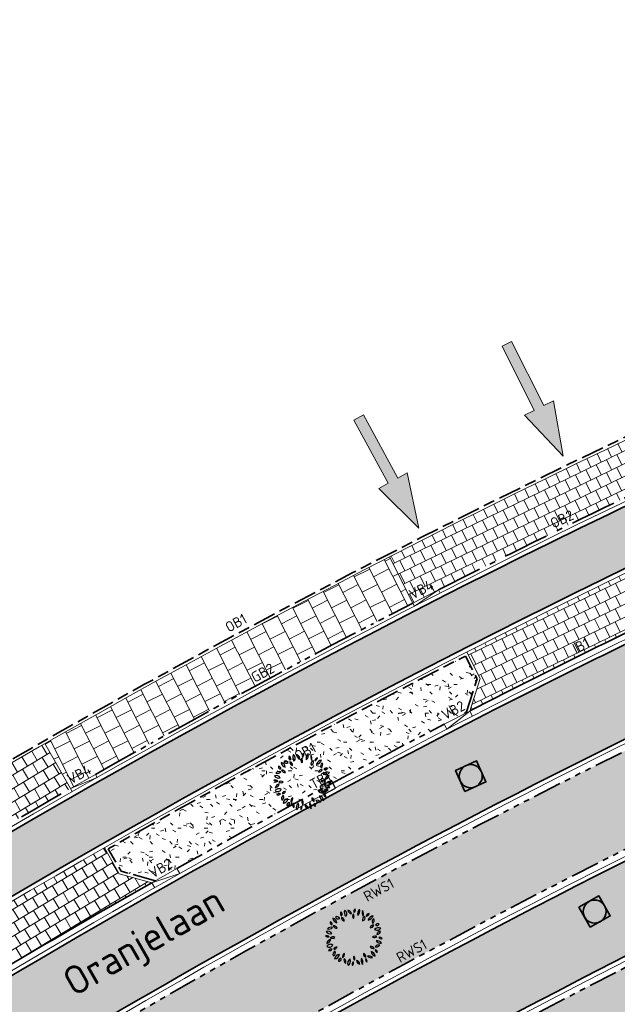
# Model space of a CAD drawing. Header units: metres. Extents: x 196651 to 397723, y 354703 to 710691.
# Tile 67 of 256: x 197678 to 197698, y 356068 to 356102. Entities that reach past the tile are written whole.
import ezdxf
from ezdxf.enums import TextEntityAlignment as Align

# ---------------------------------------------------------------- set-up
doc = ezdxf.new("R2010")
doc.units = ezdxf.units.M
doc.header["$MEASUREMENT"] = 0
for name, pattern in [('VH-OPSLUITBAND_100X200', [16, 8, -2, 4, -2]), ('VH-OPSLUITBAND_120X250', [26, 16, -4, 2, -4]), ('VH-RIJWIELPADBAND_410X225', [28, 16, -2, 2, -2, 0, -2, 2, -2]), ('VH-RWSBAND_110X220', [24, 10, -2, 2, -2, 2, -2, 2, -2]), ('VH-TROTTOIRBAND_180-200', [20, 10, -2, 2, -2, 2, -2])]:
    doc.linetypes.add(name, pattern=pattern)
for name, color, linetype, lineweight in [('B-WE-OG-BEBOUWING_STRAATNAAM-T35', 6, 'Continuous', 35), ('N-WE-GR-GRAS_BERM-A', 86, 'Continuous', 5), ('N-WE-RI-PUT_OPHOOGTEBRENGEN-G', 7, 'Continuous', 35), ('N-WE-VH-GOOT_TEGEL-G', 170, 'Continuous', 35), ('N-WE-VH-KANTOPSLUITING_INRITBAND-G', 1, 'Continuous', 35), ('N-WE-VH-KANTOPSLUITING_OPSLUITBAND_100X200-G', 5, 'VH-OPSLUITBAND_100X200', 35), ('N-WE-VH-KANTOPSLUITING_OPSLUITBAND_120X250-G', 5, 'VH-OPSLUITBAND_120X250', 35), ('N-WE-VH-KANTOPSLUITING_RIJWIELPADBAND_410X250-G', 5, 'VH-RIJWIELPADBAND_410X225', 35), ('N-WE-VH-KANTOPSLUITING_TEKST-T', 7, 'VH-OPSLUITBAND_100X200', 35), ('N-WE-VH-KANTOPSLUITING_TROTTOIRBAND_180 200-G', 6, 'VH-TROTTOIRBAND_180-200', 35), ('N-WE-VH-KANTOPSLUITING_TROTTOIRBAND_RWS_110 220-G', 6, 'VH-RWSBAND_110X220', 35), ('N-WE-VH-KANTVERHARDING-G', 1, 'Continuous', 5), ('N-WE-VH-VERHARDING_ASFALT_DEKLAAG-G_ZWART', 252, 'Continuous', 5), ('N-WE-VH-VERHARDING_TEGEL-200X200X50-A', 252, 'Continuous', 18), ('N-WE-VH-VERHARDING_TEGEL-A', 252, 'Continuous', 5), ('X-XX-AL-AANPIJLING_INRIT-S', 6, 'Continuous', 18)]:
    doc.layers.add(name, color=color, linetype=linetype, lineweight=lineweight)
doc.layers.add('N-WE-GR-BOOM', color=96, linetype='Continuous')
doc.layers.add('N-WE-RI-HWA_KOLK_TROTTOIR-S', color=150, linetype='Continuous')
doc.layers.add('N-WE-VH-VERHARDING_ASFALT_DEKLAAG-G_ROOD', color=7, linetype='Continuous', lineweight=5, true_color=0xbf4040)
doc.styles.add('ATT', font='romans.shx')
doc.styles.add('NLCS-ISO', font='NLCS-ISO.ttf')
doc.styles.add('NLCS-ISO-M200-T25', font='NLCS-ISO.ttf')
pattern_1 = [(121, (0, 0), (-0.3774486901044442, 0.2398593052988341), [0.4, -0.4]), (211, (0, 0), (0.2060152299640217, -0.342866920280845), [])]
pattern_2 = [(116, (0, 0), (-0.3551072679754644, 0.2718433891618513), [0.4, -0.4]), (206, (0, 0), (0.175348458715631, -0.3595176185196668), [])]
pattern_3 = [(0, (0, 0), (1, 1), [0.12, -0.8]), (45, (0.4, 0.2), (-0.1131370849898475, 1.866761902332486), [0.12, -0.8]), (29.99999999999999, (0.08, 0.12), (0.2274613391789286, 1.286025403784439), [0.12, -0.8]), (15, (0.32, 0.48), (0.3856270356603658, 0.7244941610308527), [0.12, -0.8]), (135, (0.16, 2), (-0.02828427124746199, -0.6505382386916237), [0.12, -0.8]), (150, (1.2, 0.4), (0.2156921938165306, -0.5864101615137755), [0.12, -0.8]), (165, (0.24, 0.04), (0.1434520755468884, -0.7010146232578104), [0.12, -0.8]), (85, (0.4, 0.4), (-0.872677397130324, 1.040016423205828), [0.12, -0.8]), (99.99999999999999, (0, 0), (-1.112117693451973, 0.7787131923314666), [0.12, -0.7999999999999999])]

# ---------------------------------------------------------------- blocks, each defined once
blk = doc.blocks.new('INRIT')
at = {"layer": 'X-XX-AL-AANPIJLING_INRIT-S'}
blk.add_hatch(color=254, dxfattribs=at).paths.add_polyline_path([(-1.75, 0.07499999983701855), (-1.750000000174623, -0.07499999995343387), (-0.75, -0.07500000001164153), (-0.75, -0.2250000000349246), (0, 0), (-0.75, 0.2250000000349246), (-0.75, 0.07500000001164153)])
at = {"layer": 'X-XX-AL-AANPIJLING_INRIT-S', "flags": 128}
blk.add_lwpolyline([(-1.75, 0.07499999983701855), (-1.750000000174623, -0.07499999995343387), (-0.75, -0.07500000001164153), (-0.75, -0.2250000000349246), (0, 0), (-0.75, 0.2250000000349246), (-0.75, 0.07500000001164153)], close=True, dxfattribs=at)
blk = doc.blocks.new('TEKST TB')
at = {"style": 'NLCS-ISO'}
blk.add_attdef('TEKST_TROTTOIRBANDEN', text='', height=0.36, rotation=0.340705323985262, dxfattribs=at).set_placement((0, 0), align=Align.BOTTOM_CENTER)
blk = doc.blocks.new('N-SRI-HWA-KOLK_TROTTOIR-SO')
blk.add_hatch(color=256).paths.add_polyline_path([(1.125000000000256, 0.7499999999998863), (-1.124999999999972, 0.7499999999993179), (-1.124999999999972, -0.7499999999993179)])
blk.add_line((-1.124999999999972, -0.7499999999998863), (1.124999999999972, 0.7499999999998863))
at = {"flags": 128}
blk.add_lwpolyline([(-1.124999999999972, -0.7499999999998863), (1.124999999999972, -0.7499999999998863), (1.124999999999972, 0.7499999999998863), (-1.124999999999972, 0.7499999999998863)], close=True, dxfattribs=at)
blk = doc.blocks.new('OP HOOGTE BRENGEN PUT')
at = {"layer": 'N-WE-RI-PUT_OPHOOGTEBRENGEN-G', "flags": 128}
blk.add_lwpolyline([(-0.4000000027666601, -0.3999999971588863), (-0.4000000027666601, 0.400000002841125), (0.3999999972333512, 0.400000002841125), (0.3999999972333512, -0.3999999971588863)], close=True, dxfattribs=at)
at = {"layer": 'N-WE-RI-PUT_OPHOOGTEBRENGEN-G'}
blk.add_circle((0, 0), 0.4, dxfattribs=at)
blk = doc.blocks.new('12PPLT06')
at = {"color": 0, "linetype": 'ByBlock'}
for centre, radius, start, end in [((-0.2982741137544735, 0.2994408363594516), 0.05821033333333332, 25.453651, 116.685197), ((-0.2718556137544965, 0.3764686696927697), 0.05821033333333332, 205.453651, 296.6851970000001), ((-0.1922265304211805, 0.4144898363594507), 0.04510308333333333, 146.815069, 244.019343), ((-0.2497319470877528, 0.3986316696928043), 0.04510308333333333, 326.815069, 64.019343), ((-0.1618326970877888, 0.3338885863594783), 0.05570899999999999, 168.806602, 257.639098), ((-0.2284075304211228, 0.2902852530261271), 0.05570899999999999, 348.806602, 77.639098), ((-0.0861073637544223, 0.4282650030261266), 0.08348141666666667, 149.473723, 231.758585), ((-0.209690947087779, 0.4051008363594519), 0.08348141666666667, 329.473723, 51.758585), ((-0.02870544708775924, 0.4858358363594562), 0.08172058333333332, 192.305955, 259.684897), ((-0.1231813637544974, 0.388018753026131), 0.08172058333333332, 12.305955, 79.68489699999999), ((0.04061563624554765, 0.3678615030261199), 0.06638033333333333, 145.524785, 220.832734), ((-0.06433119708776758, 0.3620330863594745), 0.06638033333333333, 325.524785, 40.83273399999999), ((0.05000580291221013, 0.4504235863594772), 0.05243733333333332, 125.409332, 202.710088), ((-0.02874894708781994, 0.4729173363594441), 0.05243733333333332, 305.409332, 22.710088), ((0.1770898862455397, 0.4065607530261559), 0.1137750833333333, 133.811686, 194.307734), ((-0.01192153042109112, 0.4605457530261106), 0.1137750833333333, 313.811686, 14.307734), ((0.2574144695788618, 0.4291249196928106), 0.1143496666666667, 163.464229, 212.790564), ((0.2042821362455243, 0.3047935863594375), 0.05733175, 103.891386, 198.903947), ((0.05166538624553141, 0.3997421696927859), 0.1143496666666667, 343.464229, 32.790564), ((0.1362783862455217, 0.3418740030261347), 0.05733175, 283.891386, 18.903947), ((0.1966333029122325, 0.4278707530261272), 0.0671975, 284.100357, 348.465016), ((0.2788443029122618, 0.3492606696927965), 0.0671975, 104.100357, 168.465016), ((0.3554936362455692, 0.2580414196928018), 0.1178019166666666, 100.300505, 160.447649), ((0.2234203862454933, 0.4133692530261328), 0.1178019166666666, 280.300505, 340.447649), ((-0.4032495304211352, 0.08753425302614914), 0.08471958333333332, 69.720138, 135.64891), ((-0.3812560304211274, 0.2554981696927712), 0.03687258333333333, 163.493346, 274.469734), ((-0.4137354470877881, 0.2292142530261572), 0.03687258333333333, 343.493346, 94.469734), ((-0.3790860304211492, 0.2477432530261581), 0.081791, 3.318929, 83.19036499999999), ((-0.2877341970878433, 0.3336924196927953), 0.081791, 183.318929, 263.190365), ((-0.3534903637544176, 0.1337669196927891), 0.06314383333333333, 22.572306, 98.33354299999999), ((-0.3043353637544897, 0.2204817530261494), 0.06314383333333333, 202.572306, 278.3335430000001), ((0.3410773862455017, 0.143559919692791), 0.06633966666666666, 86.02821899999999, 161.369762), ((0.2828089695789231, 0.230933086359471), 0.06633966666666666, 266.028219, 341.369762), ((0.3801633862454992, 0.2704886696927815), 0.06404974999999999, 122.581735, 207.179988), ((0.2886953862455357, 0.2952014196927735), 0.06404974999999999, 302.581735, 27.17998800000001), ((0.4133008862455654, 0.1913606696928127), 0.04460749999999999, 59.98145400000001, 155.66759), ((0.3949721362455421, 0.248364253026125), 0.04460749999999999, 239.981454, 335.66759), ((-0.4752231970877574, -0.03667174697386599), 0.06300191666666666, 44.25764999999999, 108.592661), ((-0.450188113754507, 0.06701016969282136), 0.06300191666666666, 224.25765, 288.592661), ((-0.4559597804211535, 0.02465575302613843), 0.07996766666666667, 30.948236, 110.578394), ((-0.415484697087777, 0.1406452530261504), 0.07996766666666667, 210.948236, 290.578394), ((-0.4344656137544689, 0.226225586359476), 0.08471958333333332, 249.720138, 315.64891), ((-0.3678316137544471, -0.06481383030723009), 0.06992266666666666, 60.509485, 129.29199), ((0.3660280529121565, -0.0461168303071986), 0.06502333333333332, 58.874764, 131.213524), ((0.3567975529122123, 0.05846016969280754), 0.06502333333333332, 238.874764, 311.213524), ((0.3983755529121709, 0.2140967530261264), 0.09187275, 244.7352629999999, 320.578115), ((0.4301350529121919, 0.07267058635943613), 0.09187275, 64.735263, 140.578115), ((0.4628914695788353, 0.03809850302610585), 0.06592175, 90.25287399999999, 173.522083), ((0.3970997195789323, 0.1114569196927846), 0.06592175, 270.252874, 353.5220830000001), ((-0.3856936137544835, -0.1306236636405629), 0.09234183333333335, 100.876159, 165.447913), ((-0.4924966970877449, -0.01673874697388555), 0.09234183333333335, 280.876159, 345.447913), ((-0.411169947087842, -0.1962779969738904), 0.07279833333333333, 54.97446299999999, 151.379225), ((-0.4332910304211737, -0.1017925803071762), 0.07279833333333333, 234.974463, 331.379225), ((-0.3776902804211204, 0.05016466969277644), 0.06992266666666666, 240.509485, 309.29199), ((-0.2960180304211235, -0.2328259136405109), 0.06249758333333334, 87.172434, 157.236469), ((-0.3505646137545, -0.1462222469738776), 0.06249758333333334, 267.172434, 337.236469), ((0.2959620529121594, -0.2261938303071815), 0.06442966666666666, 28.807165, 103.91988), ((0.336918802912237, -0.1326099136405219), 0.06442966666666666, 208.807165, 283.91988), ((0.4250529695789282, -0.2125242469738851), 0.07530733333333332, 71.371166, 141.75354), ((0.3899658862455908, -0.09454383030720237), 0.07530733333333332, 251.371166, 321.75354), ((0.4073073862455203, -0.1426145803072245), 0.08137058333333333, 29.195197, 106.718901), ((0.454932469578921, -0.02499216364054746), 0.08137058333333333, 209.195197, 286.718901), ((0.4502331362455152, -0.04529299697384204), 0.04464991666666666, 28.19813599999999, 112.191787), ((0.4727193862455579, 0.01714758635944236), 0.04464991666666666, 208.198136, 292.191787), ((-0.3988381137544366, -0.2663327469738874), 0.05835274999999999, 71.81924599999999, 140.08176), ((-0.425385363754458, -0.1734484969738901), 0.05835274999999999, 251.819246, 320.08176), ((-0.300776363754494, -0.2997434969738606), 0.06498733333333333, 113.475292, 203.45596), ((-0.3862814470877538, -0.2660029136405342), 0.06498733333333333, 293.475292, 23.45596), ((-0.3404386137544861, -0.286296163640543), 0.08883749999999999, 271.632764, 352.026789), ((-0.2499286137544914, -0.3874203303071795), 0.08883749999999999, 91.63276400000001, 172.026789), ((-0.1213639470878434, -0.3477423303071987), 0.07992766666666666, 122.887314, 186.725334), ((-0.244141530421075, -0.289984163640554), 0.07992766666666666, 302.887314, 6.725333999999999), ((0.05309013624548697, -0.3604013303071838), 0.06279416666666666, 148.787661, 221.5977109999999), ((-0.04757369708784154, -0.3695494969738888), 0.06279416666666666, 328.787661, 41.597711), ((0.2217668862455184, -0.2893535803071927), 0.05859191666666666, 173.649981, 254.6514450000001), ((0.1480257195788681, -0.3393753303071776), 0.05859191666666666, 353.649981, 74.65144500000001), ((0.2580326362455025, -0.405242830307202), 0.08059875, 38.69621400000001, 106.241545), ((0.2983952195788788, -0.2774710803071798), 0.08059875, 218.696214, 286.241545), ((0.3923588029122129, -0.2358448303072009), 0.0967875, 186.548686, 256.891132), ((0.2742512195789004, -0.3411484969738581), 0.0967875, 6.548686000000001, 76.891132), ((0.410380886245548, -0.2204391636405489), 0.04222583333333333, 179.255722, 267.628659), ((0.3664114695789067, -0.2620803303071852), 0.04222583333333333, 359.255722, 87.628659), ((-0.2305322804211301, -0.4082693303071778), 0.04104691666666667, 76.54190600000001, 193.477426), ((-0.2608957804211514, -0.3779159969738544), 0.04104691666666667, 256.541906, 13.477426), ((-0.09836994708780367, -0.3976454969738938), 0.07587533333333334, 159.116987, 230.360624), ((-0.2176659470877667, -0.4290285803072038), 0.07587533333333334, 339.116987, 50.360624), ((-0.01992978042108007, -0.4540436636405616), 0.09055483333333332, 122.116989, 201.727527), ((-0.152194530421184, -0.4108697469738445), 0.09055483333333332, 302.116989, 21.727527), ((0.0214697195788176, -0.4669088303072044), 0.05212266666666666, 129.747505, 206.070901), ((-0.05867703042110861, -0.4497403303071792), 0.05212266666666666, 309.747505, 26.070901), ((0.1123076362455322, -0.397803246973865), 0.07050225, 185.31956, 260.418968), ((0.03037446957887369, -0.4738584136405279), 0.07050225, 5.31956, 80.41896799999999), ((0.2468061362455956, -0.3953419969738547), 0.1233375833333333, 165.20711, 218.321749), ((0.0307931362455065, -0.4403295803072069), 0.1233375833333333, 345.20711, 38.321749), ((0.2555320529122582, -0.3939920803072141), 0.05361883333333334, 156.775419, 231.2879720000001), ((0.1727245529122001, -0.4146869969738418), 0.05361883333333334, 336.775419, 51.287972)]:
    blk.add_arc(centre, radius, start, end, dxfattribs=at)
at = {"color": 0, "linetype": 'ByBlock', "style": 'ATT'}
for tag, p, flags in [('ITEM', (-0.9110891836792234, -3.045691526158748), 3), ('ROOM_NUMBER', (-0.9110891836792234, -4.379024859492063), 1)]:
    blk.add_attdef(tag, p, '', height=1, dxfattribs=dict(at, flags=flags))

msp = doc.modelspace()

# ---------------------------------------------------------------- hatches: boundary and pattern name
at = {"layer": 'N-WE-GR-GRAS_BERM-A'}
h = msp.add_hatch(dxfattribs=at)
h.set_pattern_fill('AGR-GRAS_01', color=256, scale=0.04, pattern_type=2)
h.set_pattern_definition(pattern_3)
h.paths.add_polyline_path([(197711.6748099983, 356079.4088628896), (197732.1035969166, 356088.4505020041), (197732.58824947, 356088.665005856), (197731.3497932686, 356091.4631885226), (197710.4363537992, 356082.2070455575, 0.04151751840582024), (197666.9372359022, 356058.4623075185, 0.2030929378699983), (197664.4380403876, 356054.7086867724, 0.6667460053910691), (197665.6415316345, 356053.9178652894, -0.04455025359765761)])
h = msp.add_hatch(dxfattribs=at)
h.set_pattern_fill('AGR-GRAS_01', color=256, scale=0.04, pattern_type=2)
h.set_pattern_definition(pattern_3)
edge = h.paths.add_edge_path()
edge.add_line((197669.6388170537, 356048.0800915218), (197670.4299445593, 356047.2758983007))
edge.add_arc((197662.1028353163, 356055.7770306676), 11.89999999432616, 314.4075177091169, 316.700348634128)
edge.add_line((197670.7633807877, 356047.6158449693), (197677.2603815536, 356054.5103787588))
edge.add_arc((197686.1174268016, 356046.1640232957), 12.17000000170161, 122.44241999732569, 136.7003486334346, ccw=False)
edge.add_arc((197839.2744350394, 355805.2216796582), 297.670056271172, 121.2138783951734, 122.44241999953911, ccw=False)
edge.add_arc((197839.2734591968, 355805.2233632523), 297.6681106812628, 117.66520243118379, 121.21388569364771, ccw=False)
edge.add_arc((197736.1291512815, 356001.974563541), 75.52000001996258, 109.3931390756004, 117.66520243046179, ccw=False)
edge.add_line((197711.052872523, 356073.2097419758), (197732.8357310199, 356080.8777656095))
edge.add_line((197732.8357310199, 356080.8777656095), (197732.8025262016, 356080.9720918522))
edge.add_line((197732.8025262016, 356080.9720918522), (197733.7457886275, 356081.3041400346))
edge.add_arc((197733.1481018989, 356083.0020124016), 1.80000000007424, 289.3931390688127, 383.8738483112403)
edge.add_line((197734.7940917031, 356083.7305160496), (197734.0922934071, 356085.3161674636))
edge.add_line((197734.0922934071, 356085.3161674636), (197713.1622733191, 356076.0526860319))
edge.add_arc((197831.4226988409, 355808.8536745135), 292.2000000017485, 113.8738483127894, 123.6104839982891)
edge.add_line((197669.6771571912, 356052.2036688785), (197669.9285988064, 356051.8298458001))
edge.add_line((197669.9285988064, 356051.8298458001), (197670.0057047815, 356051.7139221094))
edge.add_line((197670.0057047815, 356051.7139221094), (197669.9821770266, 356051.5688895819))
edge.add_line((197669.9821770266, 356051.5688895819), (197670.3989490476, 356050.9431109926))
edge.add_line((197670.3989490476, 356050.9431109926), (197669.6388170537, 356048.0800915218))
h = msp.add_hatch(dxfattribs=at)
h.set_pattern_fill('AGR-GRAS_01', color=256, scale=0.04, pattern_type=2)
h.set_pattern_definition(pattern_3)
h.paths.add_polyline_path([(197692.3860822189, 356077.6204493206), (197693.1489138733, 356078.0134758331), (197693.5308683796, 356079.1943243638), (197693.1238379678, 356079.9905605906, 0.01159776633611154), (197680.6993684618, 356073.2857336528), (197681.1424124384, 356072.5090415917), (197682.3412015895, 356072.181123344), (197683.0883045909, 356072.6029256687, -0.008729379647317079)])
at = {"layer": 'N-WE-VH-VERHARDING_ASFALT_DEKLAAG-G_ROOD'}
h = msp.add_hatch(color=256, dxfattribs=at)
edge = h.paths.add_edge_path()
edge.add_line((198011.0353054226, 356135.9279939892), (198028.2430593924, 356135.9839082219))
edge.add_line((198028.2430593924, 356135.9839082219), (198028.2621441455, 356137.9340784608))
edge.add_line((198028.2621441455, 356137.9340784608), (198011.0330843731, 356137.8779970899))
edge.add_line((198011.0330843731, 356137.8779970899), (198004.8919163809, 356137.8839972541))
edge.add_line((198004.8919163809, 356137.8839972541), (197983.5139808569, 356137.8183356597))
edge.add_arc((197983.4828056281, 356147.9682877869), 10.15000000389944, 261.13442528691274, 270.17598146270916, ccw=False)
edge.add_line((197981.9185205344, 356137.9395534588), (197977.563230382, 356138.6188929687))
edge.add_arc((197976.0451803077, 356128.8865743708), 9.850000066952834, 81.1344252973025, 83.79745183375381)
edge.add_line((197977.1094094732, 356138.6789141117), (197888.8522927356, 356148.2706766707))
edge.add_arc((197885.9243120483, 356121.3293161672), 27.09999956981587, 83.79745182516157, 85.10188017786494)
edge.add_line((197888.238224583, 356148.3303492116), (197859.3618997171, 356150.8049689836))
edge.add_arc((197857.7880080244, 356133.7775538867), 17.09999999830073, 84.71899641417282, 95.04498133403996)
edge.add_line((197856.2842716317, 356150.8113079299), (197850.8435141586, 356150.3309989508))
edge.add_arc((197855.9110194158, 356080.2722871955), 70.24174472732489, 94.13712841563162, 102.2868609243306)
edge.add_line((197840.963131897, 356148.9051026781), (197836.0089824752, 356147.6548687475))
edge.add_arc((197843.5576555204, 356117.7426632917), 30.84999999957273, 104.1634886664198, 114.2840150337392)
edge.add_line((197830.8702823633, 356145.8629951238), (197815.8575755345, 356139.0895397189))
edge.add_line((197815.8575755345, 356139.0895397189), (197816.6595326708, 356137.312079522))
edge.add_line((197816.6595326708, 356137.312079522), (197831.6722394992, 356144.0855349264))
edge.add_arc((197843.5576555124, 356117.7426633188), 28.89999997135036, 104.16348866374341, 114.284015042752, ccw=False)
edge.add_line((197836.486127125, 356145.7641458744), (197841.4090920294, 356147.0065100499))
edge.add_arc((197855.9110194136, 356080.2722872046), 68.29174471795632, 94.12425796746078, 102.2602544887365, ccw=False)
edge.add_line((197850.9994951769, 356148.3871851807), (197856.455750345, 356148.8688622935))
edge.add_arc((197857.7880080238, 356133.7775538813), 15.15000000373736, 84.69510096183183, 95.04498132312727, ccw=False)
edge.add_line((197859.1887122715, 356148.8626633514), (197888.0717253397, 356146.3874704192))
edge.add_arc((197885.9243119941, 356121.3293155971), 25.15000014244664, 83.79745183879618, 85.1018801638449, ccw=False)
edge.add_line((197888.6416077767, 356146.3320916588), (197976.8987245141, 356136.7403291))
edge.add_arc((197976.0451803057, 356128.8865743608), 7.900000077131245, 81.13442529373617, 83.79745181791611, ccw=False)
edge.add_line((197977.2627027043, 356136.6921903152), (197981.6179928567, 356136.0128508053))
edge.add_arc((197983.4828056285, 356147.9682877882), 12.10000000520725, 261.1344252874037, 270.1759814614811)
edge.add_line((197983.5199701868, 356135.8683448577), (198004.8939584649, 356135.9339943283))
edge.add_line((198004.8939584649, 356135.9339943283), (198011.0353054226, 356135.9279939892))
edge = h.paths.add_edge_path()
edge.add_arc((197735.0032616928, 356097.3415780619), 2.149999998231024, 118.9534561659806, 140.4823605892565)
edge.add_line((197733.344689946, 356098.7096569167), (197731.5221271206, 356097.7013284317))
edge.add_arc((197719.8553419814, 356118.7891477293), 24.09999996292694, 293.8738483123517, 298.95345617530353, ccw=False)
edge.add_line((197729.6091963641, 356096.7511731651), (197729.2313730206, 356096.5839511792))
edge.add_arc((197729.053940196, 356095.958637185), 0.6499999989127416, 74.1587110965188, 113.873848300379)
edge.add_line((197728.7908694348, 356096.553022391), (197708.1334728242, 356087.4102022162))
edge.add_arc((197831.4205735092, 355808.853861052), 304.6199999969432, 113.8738483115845, 126.2610514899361)
edge.add_arc((197652.5200920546, 356052.7446534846), 2.150000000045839, 126.2608551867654, 147.8645616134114)
edge.add_arc((197831.4205740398, 355808.853860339), 304.4700008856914, 126.4100160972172, 127.3727872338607)
edge.add_arc((197651.311990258, 356044.6581362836), 7.750000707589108, 127.3727873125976, 128.3921552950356)
edge.add_arc((197646.717815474, 356049.6034438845), 1.150000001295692, 100.9725421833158, 132.9620961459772)
edge.add_arc((197651.3119830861, 356044.6581295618), 7.899999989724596, 132.902121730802, 137.281393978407)
edge.add_line((197645.5078978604, 356050.0174760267), (197644.9981139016, 356049.4653868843))
edge.add_line((197644.9981139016, 356049.4653868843), (197643.5654582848, 356050.7882617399))
edge.add_line((197643.5654582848, 356050.7882617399), (197644.0752422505, 356051.34035089))
edge.add_arc((197651.3119898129, 356044.658136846), 9.849999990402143, 127.3727872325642, 137.2814658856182, ccw=False)
edge.add_arc((197831.4205735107, 355808.853861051), 306.5699999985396, 113.873848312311, 127.37278723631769, ccw=False)
edge.add_line((197707.3442605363, 356089.1933578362), (197728.7592754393, 356098.6714946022))
edge.add_arc((197719.8553419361, 356118.7891478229), 22.00000006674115, 293.8738483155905, 298.9534561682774)
edge.add_line((197730.5055192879, 356099.5388562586), (197734.6029027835, 356101.80572379))
edge.add_arc((197748.1576738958, 356077.3053528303), 27.99999994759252, 113.52650405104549, 118.9534561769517, ccw=False)
edge.add_line((197736.9808231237, 356102.9778673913), (197748.6792998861, 356108.070945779))
edge.add_line((197748.6792998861, 356108.070945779), (197786.991783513, 356124.8688712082))
edge.add_arc((197778.9006456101, 356143.3230303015), 20.15000001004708, 293.6748185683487, 307.6944217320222)
edge.add_arc((197803.3638892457, 356111.6757607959), 19.85000000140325, 114.2840088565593, 127.71355122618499, ccw=False)
edge.add_line((197795.2003788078, 356129.7693949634), (197815.8575755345, 356139.089539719))
edge.add_line((197815.8575755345, 356139.089539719), (197816.6595326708, 356137.312079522))
edge.add_line((197816.6595326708, 356137.312079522), (197814.8233989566, 356136.4836499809))
edge.add_arc((197815.7076081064, 356134.523886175), 2.149999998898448, 114.2840150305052, 135.8129194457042)
edge.add_line((197814.1659123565, 356136.0224435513), (197808.3119323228, 356133.3812361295))
edge.add_arc((197808.4152768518, 356131.2337213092), 2.149999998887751, 92.75511062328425, 114.2840150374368)
edge.add_line((197807.5310677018, 356133.1934851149), (197796.0023359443, 356127.9919347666))
edge.add_arc((197803.3638911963, 356111.6757616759), 17.90000000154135, 114.2840150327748, 127.7039180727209)
edge.add_arc((197778.9006453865, 356143.3230301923), 22.09999999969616, 293.6748185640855, 307.70391807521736, ccw=False)
edge.add_line((197787.7747966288, 356123.0829847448), (197760.1649790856, 356110.9775921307))
edge.add_line((197760.1649790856, 356110.9775921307), (197749.4600017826, 356106.284045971))
edge.add_line((197749.4600017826, 356106.284045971), (197737.7592109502, 356101.1899601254))
edge.add_arc((197748.1576739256, 356077.3053527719), 26.05000001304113, 113.5265040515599, 118.9534561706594)
edge.add_line((197735.5468957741, 356100.0994479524), (197733.9624489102, 356099.2228565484))
at = {"layer": 'N-WE-VH-VERHARDING_ASFALT_DEKLAAG-G_ZWART'}
h = msp.add_hatch(color=256, dxfattribs=at)
edge = h.paths.add_edge_path()
edge.add_line((197796.5909195, 356116.5875230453), (197799.6664115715, 356117.9487144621))
edge.add_line((197799.6664115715, 356117.9487144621), (197801.0024187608, 356114.9301239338))
edge.add_line((197801.0024187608, 356114.9301239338), (197801.8359126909, 356115.5177359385))
edge.add_line((197801.8359126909, 356115.5177359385), (197802.4610331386, 356115.9584449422))
edge.add_line((197802.4610331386, 356115.9584449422), (197814.9221508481, 356121.4736490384))
edge.add_line((197814.9221508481, 356121.4736490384), (197813.7277838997, 356124.1722159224))
edge.add_arc((197812.276875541, 356128.0603214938), 4.149999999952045, 221.1364156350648, 290.4638586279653, ccw=False)
edge.add_arc((197809.640866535, 356125.7578322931), 0.6500000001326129, 113.8738483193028, 221.1364156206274, ccw=False)
edge.add_line((197809.3777957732, 356126.3522175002), (197812.2084394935, 356127.6050407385))
edge.add_line((197812.2084394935, 356127.6050407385), (197811.0090005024, 356130.315067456))
edge.add_line((197811.0090005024, 356130.315067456), (197797.3613061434, 356124.2746927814))
edge.add_arc((197818.852163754, 356075.7179935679), 53.0999999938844, 113.8738483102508, 125.2692723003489)
edge.add_line((197788.1911698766, 356119.0713493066), (197784.9733989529, 356116.7956303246))
edge.add_arc((197757.8924081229, 356155.0870123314), 46.90000000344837, 293.8738483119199, 305.26927229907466, ccw=False)
edge.add_line((197776.8739753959, 356112.1998335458), (197760.4329345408, 356104.9231431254))
edge.add_arc((197741.4513672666, 356147.8103219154), 46.90000000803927, 285.3857843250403, 293.87384831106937, ccw=False)
edge.add_line((197753.8947302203, 356102.5911587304), (197742.8817212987, 356099.5606102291))
edge.add_arc((197756.9700490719, 356048.3636472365), 53.0999999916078, 105.3857843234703, 111.9971349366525)
edge.add_line((197737.0809008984, 356097.5981045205), (197730.2095842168, 356094.5880549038))
edge.add_line((197730.2095842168, 356094.5880549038), (197709.0947946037, 356085.2427957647))
edge.add_arc((197831.4226989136, 355808.8536743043), 302.2500002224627, 113.8738483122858, 117.0088520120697)
edge.add_line((197694.1624648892, 356078.1391933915), (197693.5329100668, 356077.8173693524))
edge.add_line((197693.5329100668, 356077.8173693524), (197694.8470275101, 356075.177266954))
edge.add_arc((197831.4205735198, 355808.8538610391), 299.300000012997, 113.8738483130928, 117.149245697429, ccw=False)
edge.add_line((197710.2866058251, 356082.5453879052), (197736.8099896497, 356094.2844532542))
edge.add_arc((197757.1071382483, 356048.4248343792), 50.1505621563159, 105.3857843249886, 113.87384831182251, ccw=False)
edge.add_line((197743.8013461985, 356096.7780636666), (197754.6097469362, 356099.7523082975))
edge.add_arc((197741.3836991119, 356147.8157471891), 49.84999999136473, 285.3857843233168, 293.8738483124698)
edge.add_line((197761.5592029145, 356102.2309740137), (197778.0002437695, 356109.5076644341))
edge.add_arc((197757.8247399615, 356155.0924376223), 49.85000000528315, 293.8738483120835, 305.2692723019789)
edge.add_line((197786.6091193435, 356114.3925358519), (197789.8268902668, 356116.6682548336))
edge.add_arc((197818.7844955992, 356075.7234188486), 50.15000000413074, 113.87384831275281, 125.2692722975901, ccw=False)
edge.add_line((197798.4875745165, 356121.5825236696), (197799.2683218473, 356121.9280770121))
edge.add_arc((197799.5313926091, 356121.3336918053), 0.64999999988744, -9.181882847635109, 113.87384831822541, ccw=False)
edge.add_arc((197794.1018653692, 356122.2113215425), 6.150000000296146, 293.87384831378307, 350.8181171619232, ccw=False)
edge = h.paths.add_edge_path()
edge.add_line((197745.8130305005, 356093.5667988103), (197745.6106683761, 356094.0240182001))
edge.add_line((197745.6106683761, 356094.0240182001), (197711.8245579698, 356079.0705205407))
edge.add_arc((197831.4205735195, 355808.8538610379), 295.500000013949, 113.8738483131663, 117.1580845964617)
edge.add_line((197696.5404431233, 356071.7751428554), (197697.8555769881, 356069.1329984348))
edge.add_arc((197831.4226988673, 355808.8536744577), 292.5500000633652, 113.8738483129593, 117.16546108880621, ccw=False)
edge.add_line((197713.0206198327, 356076.3727396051), (197745.0209239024, 356090.535851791))
edge.add_line((197745.0209239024, 356090.535851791), (197744.9724031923, 356090.6454800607))
edge.add_line((197744.9724031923, 356090.6454800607), (197744.8185617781, 356090.9930711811))
edge.add_line((197744.8185617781, 356090.9930711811), (197745.8130305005, 356093.5667988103))
h = msp.add_hatch(color=256, dxfattribs=at)
edge = h.paths.add_edge_path()
edge.add_arc((197665.2044876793, 356054.5639355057), 1.000000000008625, 169.1358293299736, 190.6961562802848)
edge.add_arc((197665.2044895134, 356054.5639258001), 1.00000000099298, 169.3044096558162, 190.6955903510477, ccw=False)
edge.add_arc((197670.1176249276, 356053.6359708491), 5.999999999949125, 169.2762251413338, 169.3044096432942, ccw=False)
edge = h.paths.add_edge_path()
edge.add_arc((197831.4226988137, 355808.8536745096), 302.2499999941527, 117.142882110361, 126.3038487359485)
edge.add_arc((197741.9317245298, 355930.6637229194), 151.1000004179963, 126.303848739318, 128.411080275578)
edge.add_line((197648.05339626, 356049.0616519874), (197646.229993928, 356047.6158668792))
edge.add_line((197646.229993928, 356047.6158668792), (197648.1124034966, 356045.3455068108))
edge.add_line((197648.1124034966, 356045.3455068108), (197649.8841039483, 356046.7502972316))
edge.add_arc((197741.9295989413, 355930.6639097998), 148.149999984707, 126.78826494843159, 128.4110802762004, ccw=False)
edge.add_arc((197657.0131027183, 356044.4784707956), 6.14999999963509, 80.53557043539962, 128.2158815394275, ccw=False)
edge.add_arc((197657.8307929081, 356049.4111671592), 1.150000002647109, 17.102662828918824, 80.3089000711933, ccw=False)
edge.add_line((197658.9299391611, 356049.7493646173), (197664.0936917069, 356054.2662208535))
edge.add_arc((197665.2044895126, 356054.5639258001), 1.150000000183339, 169.4509403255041, 195.0032518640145, ccw=False)
edge.add_arc((197670.1176284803, 356053.6359731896), 6.150000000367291, 123.3835408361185, 169.3318372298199, ccw=False)
edge.add_arc((197831.420573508, 355808.8538610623), 299.2999999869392, 117.14924569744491, 123.38350120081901, ccw=False)
edge.add_line((197694.8470275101, 356075.177266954), (197693.5329104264, 356077.8173686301))
h = msp.add_hatch(color=256, dxfattribs=at)
edge = h.paths.add_edge_path()
edge.add_line((197652.3958995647, 356040.1954776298), (197653.0758249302, 356040.7542891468))
edge.add_arc((197831.4226988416, 355808.8536745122), 292.5500000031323, 117.1648851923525, 127.56265983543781, ccw=False)
edge.add_line((197697.8581931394, 356069.1343409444), (197696.5405696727, 356071.7752077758))
edge.add_arc((197831.4205735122, 355808.8538610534), 295.4999999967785, 117.1580570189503, 124.0772675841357)
edge.add_arc((197665.2044895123, 356054.5639257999), 1.14999999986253, 195.0032518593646, 304.07726758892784, ccw=False)
edge.add_line((197664.0936917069, 356054.2662208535), (197658.929939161, 356049.7493646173))
edge.add_arc((197657.8307965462, 356049.4111553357), 1.150000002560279, -54.185214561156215, 17.103279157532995, ccw=False)
edge.add_arc((197831.4205738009, 355808.8538606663), 295.50000047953, 125.8147854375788, 127.5701586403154)
edge.add_line((197651.2446395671, 356043.0693234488), (197650.5092131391, 356042.4648192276))
edge.add_line((197650.5092131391, 356042.4648192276), (197652.3958995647, 356040.1954776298))
at = {"layer": 'N-WE-VH-VERHARDING_TEGEL-200X200X50-A'}
h = msp.add_hatch(dxfattribs=at)
h.set_pattern_fill('AVH-TEGEL_200X200_HALFST', color=256, scale=2, angle=116, pattern_type=2)
h.set_pattern_definition(pattern_2)
h.paths.add_polyline_path([(197698.9497083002, 356087.6192094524, 0.007654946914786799), (197690.4775660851, 356083.4330267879), (197691.2995509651, 356081.8316708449), (197692.1899372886, 356082.2868794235, -0.006025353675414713), (197698.8197772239, 356085.5627593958), (197699.7222833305, 356085.9934395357)])
h = msp.add_hatch(dxfattribs=at)
h.set_pattern_fill('AVH-TEGEL_200X200_HALFST', color=256, scale=2, angle=116, pattern_type=2)
h.set_pattern_definition(pattern_2)
h.paths.add_polyline_path([(197700.6798188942, 356081.7511998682, -0.0006634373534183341), (197701.4044799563, 356082.0971973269), (197700.2929795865, 356082.488522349), (197699.8439718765, 356083.4254888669, 0.006115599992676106), (197693.1674098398, 356080.1250236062), (197693.6387626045, 356079.2029594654), (197693.2750330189, 356078.0784550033, -9.192203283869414e-05), (197693.3740331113, 356078.1292320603), (197694.0033377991, 356078.4509282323, -0.006153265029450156)])
h = msp.add_hatch(dxfattribs=at)
h.set_pattern_fill('AVH-TEGEL_200X200_HALFST', color=256, scale=2, angle=121, pattern_type=2)
h.set_pattern_definition(pattern_1)
h.paths.add_polyline_path([(197678.4968145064, 356076.9452140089, 0.01008109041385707), (197667.8138031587, 356070.5626195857), (197668.7679639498, 356069.0363243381, -0.0100810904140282), (197679.3886715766, 356075.3816952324)])
h = msp.add_hatch(dxfattribs=at)
h.set_pattern_fill('AVH-TEGEL_200X200_HALFST', color=256, scale=2, angle=121, pattern_type=2)
h.set_pattern_definition(pattern_1)
edge = h.paths.add_edge_path()
edge.add_arc((197831.4226983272, 355808.8536742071), 302.6000000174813, 119.5430456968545, 122.1702549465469)
edge.add_line((197670.3072912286, 356064.9954037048), (197670.5732635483, 356066.1485408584))
edge.add_line((197670.5732635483, 356066.1485408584), (197670.0242756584, 356067.0267022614))
edge.add_arc((197831.4205735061, 355808.8538610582), 304.4699999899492, 119.70166429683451, 122.01149059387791, ccw=False)
edge.add_line((197680.5605905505, 356073.3217162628), (197681.0760740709, 356072.4235141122))
edge.add_line((197681.0760740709, 356072.4235141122), (197682.2175043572, 356072.1112858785))
at = {"layer": 'N-WE-VH-VERHARDING_TEGEL-A'}
h = msp.add_hatch(dxfattribs=at)
h.set_pattern_fill('AVH-TEGEL_300X300_HALFST', color=256, scale=2, angle=207, style=0, pattern_type=2)
h.set_pattern_definition([(207, (0, 0), (-0.3984067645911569, -0.5396962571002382), [0.6, -0.6]), (296.9999999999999, (0, 0), (0.5346039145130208, 0.2723942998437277), [])])
h.paths.add_polyline_path([(197691.2995509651, 356081.8316708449), (197690.4775660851, 356083.4330267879, 0.01103735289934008), (197678.4968145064, 356076.9452140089), (197679.3886715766, 356075.3816952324), (197680.2581005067, 356075.8757559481, -0.01022250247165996)])
h = msp.add_hatch(dxfattribs=at)
h.set_pattern_fill('AVH-TEGEL_300X300_HALFST', color=256, scale=2, angle=30, style=0, pattern_type=2)
h.set_pattern_definition([(29.99999999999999, (0, 0), (0.3696152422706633, 0.5598076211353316), [0.6, -0.6]), (120, (0, 0), (-0.5196152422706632, -0.2999999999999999), [])])
h.paths.add_polyline_path([(197710.7344594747, 356066.753010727, 0.006396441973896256), (197711.1285880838, 356066.9599632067), (197713.5343736, 356068.3923999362), (197712.9871596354, 356069.9468923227), (197712.2880917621, 356069.7008057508, 0.03610936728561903), (197702.7921074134, 356065.566084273, 0.01548171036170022), (197686.9430661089, 356056.6213407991, 0.00536415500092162), (197681.5844093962, 356053.2952401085, 0.06229233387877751), (197679.9677117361, 356051.9591509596), (197677.9391135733, 356049.806428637), (197679.1399455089, 356048.6748356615), (197696.4082947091, 356058.5729325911), (197696.4304700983, 356058.52954596), (197698.0455611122, 356059.4923522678)])

# ---------------------------------------------------------------- linework, layer by layer
at = {"layer": 'N-WE-VH-GOOT_TEGEL-G', "flags": 128}
for points in [[(197645.3330549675, 356052.4859614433, -0.05896844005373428), (197707.344260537, 356089.1933578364), (197728.7592754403, 356098.6714946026, 0.02216760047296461), (197730.5055192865, 356099.5388562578), (197734.6029027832, 356101.8057237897, -0.02368397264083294), (197736.9808231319, 356102.9778673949), (197748.6792998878, 356108.0709457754), (197759.3819657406, 356112.7634784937), (197771.2684338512, 356117.9750436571), (197786.9917832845, 356124.868871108, 0.06129006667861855), (197791.2240054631, 356127.3807186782, -0.05862238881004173), (197795.200378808, 356129.7693949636), (197830.870282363, 356145.8629951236, -0.04418785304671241), (197836.0089824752, 356147.6548687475), (197840.9631318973, 356148.9051026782, -0.0355749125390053), (197850.8435141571, 356150.3309989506), (197856.2842716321, 356150.8113079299, -0.04508612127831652), (197859.361899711, 356150.8049689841), (197888.2382245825, 356148.3303492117, -0.005691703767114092)], [(197866.1533364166, 356128.2646931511, 0.3269534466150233), (197857.8188387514, 356133.0875539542), (197856.1657519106, 356132.9093047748, 0.06128720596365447), (197825.0365349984, 356125.6260440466, 0.01212265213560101), (197818.5935215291, 356123.0787361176), (197814.9221508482, 356121.4736490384), (197802.4610331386, 356115.9584449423), (197789.9629197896, 356107.1472932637), (197768.0015965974, 356097.4273642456), (197745.0209239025, 356090.535851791), (197713.0206198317, 356076.3727396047, 0.0597998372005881), (197653.0758249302, 356040.7542891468), (197649.9855954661, 356038.214516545), (197649.0843240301, 356037.4998937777, 0.001353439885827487), (197648.4857849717, 356037.0226646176, 0.01770595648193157), (197632.799694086, 356023.5066607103), (197611.0048032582, 356003.3393815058, -0.211706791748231), (197547.2728054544, 355981.5539173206, -0.211706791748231)], [(197652.4703531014, 356052.4334775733, -0.03999413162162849), (197693.533524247, 356077.8176833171), (197694.1624648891, 356078.1391933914, -0.006153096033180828), (197700.8310416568, 356081.4355550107, -0.007526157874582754), (197709.0947945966, 356085.2427957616), (197715.7698774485, 356088.1971410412), (197721.2624664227, 356090.6281227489), (197730.2095842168, 356094.5880549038), (197737.0809008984, 356097.5981045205, -0.02885546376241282)], [(197650.8403406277, 356051.4026269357), (197650.8332236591, 356051.4116330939, -0.4247628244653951), (197651.2484478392, 356054.4782684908, -0.05410206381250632), (197708.1334728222, 356087.4102022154), (197728.7908694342, 356096.5530223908, -0.4142135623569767), (197729.648325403, 356096.2217079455), (197730.2841596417, 356094.7850965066)], [(197657.0399775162, 356043.557304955), (197658.8697147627, 356041.241866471, 0.3762454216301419), (197661.6572006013, 356040.7279601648), (197662.3864440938, 356041.162526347, 0.02198136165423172), (197663.2788010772, 356041.7489130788, -0.006061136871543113), (197668.9740321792, 356045.7565938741, 0.05355069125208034), (197670.9453250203, 356047.4443914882), (197677.4423257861, 356054.3389252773, -0.06229233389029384), (197679.7229217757, 356056.2236806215, -0.005360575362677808), (197685.1411949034, 356059.5868387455, -3.374857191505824e-06), (197685.1448355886, 356059.5890447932, -0.01548171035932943), (197701.1809717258, 356068.6393792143, -0.03610936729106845), (197711.1358845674, 356072.9739263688), (197733.8620054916, 356080.9739981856, 0.4373087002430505), (197735.114145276, 356083.8721695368), (197734.3314021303, 356085.6407087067)]]:
    msp.add_lwpolyline(points, format="xyb", dxfattribs=at)
msp.add_lwpolyline([(197736.8101560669, 356094.2845269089), (197710.2866058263, 356082.5453879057, 0.04151751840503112), (197666.7336469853, 356058.7712598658, 0.2030929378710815), (197664.0744683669, 356054.7773554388, 0.6667460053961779), (197665.8488464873, 356053.6114006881, -0.04455025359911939), (197711.824557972, 356079.0705205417), (197732.2533448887, 356088.1121596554), (197796.5909195, 356116.5875230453, 0.2537088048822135), (197800.17306401, 356121.2299719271, 0.5952667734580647), (197799.2683218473, 356121.9280770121), (197798.4875745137, 356121.5825236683, 0.04976293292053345), (197789.8268902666, 356116.6682548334), (197786.6091193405, 356114.3925358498, -0.001842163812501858), (197786.3084373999, 356114.1815407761, -0.04791637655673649), (197778.0002437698, 356109.5076644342), (197761.5592029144, 356102.2309740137, -0.03705310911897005), (197754.6097469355, 356099.7523082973), (197743.8013059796, 356096.7780525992, 0.03705199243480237)], format="xyb", close=True, dxfattribs=at)
at = {"layer": 'N-WE-VH-KANTOPSLUITING_INRITBAND-G', "flags": 128}
for points in [[(197693.2750330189, 356078.0784550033, -9.192203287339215e-05), (197693.3740331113, 356078.1292320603), (197694.003337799, 356078.4509282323, -0.006153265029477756), (197700.6798188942, 356081.7511998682, -0.000663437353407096), (197701.4044799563, 356082.0971973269)], [(197670.3072912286, 356064.9954037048, -0.0114638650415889), (197682.2175043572, 356072.1112858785)]]:
    msp.add_lwpolyline(points, format="xyb", dxfattribs=at)
at = {"layer": 'N-WE-VH-KANTOPSLUITING_OPSLUITBAND_100X200-G', "ltscale": 0.1, "flags": 128}
for points in [[(197667.7752914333, 356070.6564761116, -0.03550823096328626), (197706.4660089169, 356091.1776899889), (197720.5169716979, 356097.3965484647)], [(197732.8357310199, 356080.8777656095), (197711.0528725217, 356073.2097419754, 0.03610936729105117), (197701.0648956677, 356068.8607981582, 0.0154817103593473), (197685.0152800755, 356059.80285632, 3.374857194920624e-06), (197685.011636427, 356059.8006484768, 0.005360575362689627), (197679.5888088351, 356056.4346633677, 0.0622923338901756), (197677.2603815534, 356054.5103787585), (197670.7633807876, 356047.6158449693, -0.01365644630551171), (197670.3049023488, 356047.1551923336), (197669.6364184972, 356048.0710574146), (197670.3989490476, 356050.9431109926), (197669.8452709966, 356051.7744524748)], [(197682.3409260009, 356072.1811987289), (197681.1424124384, 356072.5090415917), (197680.6993684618, 356073.2857336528, -0.01159776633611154), (197693.1238379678, 356079.9905605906), (197693.5308683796, 356079.1943243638), (197693.1490016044, 356078.0137470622)]]:
    msp.add_lwpolyline(points, format="xyb", dxfattribs=at)
at = {"layer": 'N-WE-VH-KANTOPSLUITING_OPSLUITBAND_120X250-G', "ltscale": 0.1, "flags": 128}
for points in [[(197692.1899372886, 356082.2868794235, -0.00602535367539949), (197698.8197772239, 356085.5627593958)], [(197668.7679639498, 356069.0363243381, -0.01008109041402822), (197679.3886715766, 356075.3816952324)]]:
    msp.add_lwpolyline(points, format="xyb", dxfattribs=at)
at = {"layer": 'N-WE-VH-KANTOPSLUITING_RIJWIELPADBAND_410X250-G', "ltscale": 0.1, "flags": 128}
msp.add_lwpolyline([(197680.2581005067, 356075.8757559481, -0.01022250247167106), (197691.2995509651, 356081.8316708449)], format="xyb", dxfattribs=at)
at = {"layer": 'N-WE-VH-KANTOPSLUITING_TROTTOIRBAND_180 200-G', "ltscale": 0.1, "flags": 128}
for points in [[(197733.7457886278, 356081.3041400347, 0.4373087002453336), (197734.794091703, 356083.7305160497), (197734.0922934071, 356085.3161674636), (197713.1622733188, 356076.0526860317, 0.04259542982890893), (197669.5938350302, 356052.148267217, 0.04259542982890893)], [(197683.0883045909, 356072.6029256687, -0.008729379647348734), (197692.3860822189, 356077.6204493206)]]:
    msp.add_lwpolyline(points, format="xyb", dxfattribs=at)
at = {"layer": 'N-WE-VH-KANTOPSLUITING_TROTTOIRBAND_RWS_110 220-G', "ltscale": 0.1, "flags": 128}
msp.add_lwpolyline([(197731.3497932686, 356091.4631885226), (197710.4363537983, 356082.2070455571, 0.04151751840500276), (197666.9372359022, 356058.4623075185, 0.2030929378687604), (197664.4380403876, 356054.7086867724, 0.6667460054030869), (197665.6415316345, 356053.9178652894, -0.0445502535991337), (197711.6748099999, 356079.4088628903), (197732.1035969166, 356088.4505020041), (197732.58824947, 356088.665005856)], format="xyb", close=True, dxfattribs=at)
at = {"layer": 'N-WE-VH-KANTVERHARDING-G', "flags": 128}
for points in [[(197645.2420051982, 356052.6051668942, -0.05896844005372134), (197707.2835518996, 356089.3305236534), (197728.698566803, 356098.8086604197, 0.02216760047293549), (197730.4329044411, 356099.6701082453), (197734.5302879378, 356101.9369757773, -0.02368397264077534), (197736.9209471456, 356103.1153987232), (197748.6192458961, 356108.2083996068), (197759.3217339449, 356112.9008543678), (197771.2082020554, 356118.1124195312), (197786.9315514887, 356125.0062469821, 0.06129006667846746), (197791.1322682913, 356127.4993959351, -0.05862238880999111), (197795.1386897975, 356129.906122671), (197830.8085933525, 356145.9997228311, -0.04418785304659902), (197835.9722790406, 356147.8003089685), (197840.928809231, 356149.0511437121, -0.03557942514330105), (197850.8315066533, 356150.4805222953), (197856.271080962, 356150.9607268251, -0.04507882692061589), (197859.37520562, 356150.9543784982), (197888.2510322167, 356148.4798014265, -0.005691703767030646)], [(197652.3815430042, 356052.5543608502, -0.03999420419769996), (197693.4651708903, 356077.9512042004), (197694.0942675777, 356078.2727940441, -0.00615316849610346), (197700.7662319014, 356081.5708313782, -0.007526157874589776), (197709.0340859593, 356085.3799615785), (197715.7091688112, 356088.3343068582), (197721.2017577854, 356090.7652885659), (197730.1491359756, 356094.7253359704), (197737.0227015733, 356097.7363707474, -0.0288656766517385), (197742.8419237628, 356099.7052344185), (197753.854932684, 356102.7357829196, 0.03705310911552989), (197760.3722259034, 356105.0603089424), (197776.8132667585, 356112.3369993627, 0.04976293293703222), (197784.8867859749, 356116.9180974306), (197788.1045569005, 356119.1938164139, -0.04976293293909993), (197797.3005975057, 356124.4118585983), (197798.081344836, 356124.7574119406), (197798.8124329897, 356125.0809864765), (197807.0435192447, 356128.7240080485), (197810.9500000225, 356130.4529892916), (197812.5832067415, 356131.1758352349, -0.003779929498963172), (197814.6196805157, 356132.0612063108), (197820.4131382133, 356134.3626653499)], [(197721.489, 356101.431), (197720.4874792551, 356097.2741386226), (197706.5064813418, 356091.086246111, 0.06078444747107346), (197642.3061560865, 356052.7685730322), (197641.9255231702, 356051.5855424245), (197641.9109824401, 356051.5741908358, 0.02093380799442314), (197622.2772393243, 356034.8762257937), (197605.2480029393, 356019.1187086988, -0.1017987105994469), (197579.3600525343, 356003.4690970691, -0.09080911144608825), (197554.5457726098, 356000.2041368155, -0.4160134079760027), (197547.6384443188, 356008.5444843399)], [(197650.958029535, 356051.4956286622), (197650.9509125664, 356051.5046348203, -0.4247628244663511), (197651.3371676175, 356054.3573189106, -0.05410206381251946), (197708.1941814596, 356087.2730363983), (197728.8515780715, 356096.4158565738, -0.4142135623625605), (197729.511159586, 356096.1609993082), (197730.1469938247, 356094.7243878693)], [(197745.0730259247, 356090.394876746), (197713.081328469, 356076.2355737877, 0.05979775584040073), (197653.1691920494, 356040.6368648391), (197650.0798209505, 356038.0977977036), (197649.1775189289, 356037.3823577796, 0.001353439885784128), (197648.5796148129, 356036.905634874, 0.01770595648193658), (197632.9015694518, 356023.3965634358), (197611.1066786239, 356003.2292842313, -0.2117067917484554), (197547.2596411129, 355981.4044961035, -0.2117067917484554)], [(197734.1942363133, 356085.5800000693), (197734.976979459, 356083.8114608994, -0.4373087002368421), (197733.8121982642, 356081.1154875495), (197711.08607734, 356073.1154157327, 0.03610936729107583), (197701.1113260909, 356068.7722305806, 0.0154817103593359), (197685.0671022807, 356059.7173317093, 3.374857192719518e-06), (197685.0634598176, 356059.7151245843, 0.005360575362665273), (197679.6424540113, 356056.3502702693, 0.06229233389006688), (197677.3331592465, 356054.4417973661), (197670.8361584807, 356047.5472635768, -0.05355069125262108), (197668.8892025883, 356045.8803029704, 0.006061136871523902), (197663.1909974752, 356041.8705293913)]]:
    msp.add_lwpolyline(points, format="xyb", dxfattribs=at)
msp.add_lwpolyline([(197736.8708647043, 356094.1473610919), (197710.3473144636, 356082.4082220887, 0.04151751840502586), (197666.8161830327, 356058.6460089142, 0.2030929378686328), (197664.2218624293, 356054.7495167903, 0.6667460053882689), (197665.7647999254, 356053.7356430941, -0.04455025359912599), (197711.7638493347, 356079.2076863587), (197732.1926362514, 356088.2493254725), (197796.5302108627, 356116.7246888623, 0.2537088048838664), (197800.0249859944, 356121.2539072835, 0.5952667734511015), (197799.3290304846, 356121.7909111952), (197798.548283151, 356121.4453578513, 0.04976293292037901), (197789.9135032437, 356116.5457877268), (197786.6957323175, 356114.2700687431, -0.001842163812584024), (197786.3941456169, 356114.0584387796, -0.04791637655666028), (197778.0609524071, 356109.3704986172), (197761.6199115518, 356102.0938081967, -0.03705310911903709), (197754.6495444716, 356099.607684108), (197743.8411035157, 356096.6334284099, 0.03705199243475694)], format="xyb", close=True, dxfattribs=at)
for points in [[(197691.2995509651, 356081.8316708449), (197690.4775660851, 356083.4330267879)], [(197691.2995509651, 356081.8316708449), (197692.1899372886, 356082.2868794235)], [(197691.3540020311, 356081.7247351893), (197692.1899372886, 356082.2868794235)], [(197692.2443880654, 356082.1799443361), (197692.1899372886, 356082.2868794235)], [(197691.3540020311, 356081.7247351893), (197691.2995509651, 356081.8316708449)], [(197693.1674098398, 356080.1250236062), (197693.6387626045, 356079.2029594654), (197693.2750330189, 356078.0784550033)], [(197692.3860822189, 356077.6204493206), (197693.2750330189, 356078.0784550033)], [(197692.4773898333, 356077.4425073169), (197693.2750330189, 356078.0784550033)], [(197693.2750330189, 356078.0784550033), (197693.3663401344, 356077.900513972)], [(197692.3860822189, 356077.6204493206), (197692.4773898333, 356077.4425073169)], [(197679.3886715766, 356075.3816952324), (197678.4968145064, 356076.9452140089)], [(197680.2581005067, 356075.8757559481), (197679.3886715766, 356075.3816952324)], [(197680.3175579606, 356075.7715208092), (197679.3886715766, 356075.3816952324)], [(197680.3175579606, 356075.7715208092), (197680.2581005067, 356075.8757559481)], [(197679.4481287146, 356075.2774606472), (197679.3886715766, 356075.3816952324)], [(197680.5629500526, 356073.3230621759), (197681.0760740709, 356072.4235141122), (197682.2175043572, 356072.1112858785)], [(197682.2175043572, 356072.1112858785), (197683.0883045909, 356072.6029256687)], [(197683.0874898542, 356072.6043631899), (197683.1861053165, 356072.4303660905)], [(197683.1861053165, 356072.4303660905), (197682.2175043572, 356072.1112858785)], [(197682.2175043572, 356072.1112858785), (197682.3161198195, 356071.9372887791)]]:
    msp.add_lwpolyline(points, dxfattribs=at)

# ---------------------------------------------------------------- block references
at = {"layer": 'N-WE-GR-BOOM', "xscale": 2, "yscale": 2, "zscale": 2}
for p in [(197687.4535532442, 356075.6263841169), (197689.2478792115, 356070.2167412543)]:
    msp.add_blockref('12PPLT06', p, dxfattribs=at)
at = {"layer": 'N-WE-RI-HWA_KOLK_TROTTOIR-S', "xscale": 0.2000000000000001, "yscale": 0.2000000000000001, "zscale": 0.2000000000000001, "rotation": 28.22580270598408}
msp.add_blockref('N-SRI-HWA-KOLK_TROTTOIR-SO', (197688.3324009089, 356075.4276213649), dxfattribs=at)
at = {"layer": 'N-WE-RI-PUT_OPHOOGTEBRENGEN-G'}
for p, rotation in [((197693.309, 356075.814), 24.2834963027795), ((197697.6175803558, 356071.1079695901), 29.49776278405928)]:
    msp.add_blockref('OP HOOGTE BRENGEN PUT', p, dxfattribs=dict(at, rotation=rotation))
at = {"layer": 'N-WE-VH-KANTOPSLUITING_TEKST-T'}
for p, rotation, values in [((197696.5991372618, 356084.487614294), 24.04961184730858, {'TEKST_TROTTOIRBANDEN': 'OB2'}), ((197691.7142367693, 356082.0436782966), 27.07831645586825, {'TEKST_TROTTOIRBANDEN': 'VB4'}), ((197685.2794196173, 356080.8859012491), 28.24586628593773, {'TEKST_TROTTOIRBANDEN': 'OB1'}), ((197697.2713080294, 356080.091880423), 26.31648561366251, {'TEKST_TROTTOIRBANDEN': 'IB1'}), ((197686.208261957, 356079.1577089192), 28.24586628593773, {'TEKST_TROTTOIRBANDEN': 'GB2'}), ((197692.8305576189, 356077.8494521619), 27.25845224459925, {'TEKST_TROTTOIRBANDEN': 'VB2'}), ((197687.6848885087, 356076.4090587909), 28.24586628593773, {'TEKST_TROTTOIRBANDEN': 'OB1'}), ((197679.8233860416, 356075.6287255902), 28.24586628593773, {'TEKST_TROTTOIRBANDEN': 'VB4'}), ((197688.2153992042, 356075.4215445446), 28.24586628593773, {'TEKST_TROTTOIRBANDEN': 'TB1'}), ((197682.6584967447, 356072.3602630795), 29.44837316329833, {'TEKST_TROTTOIRBANDEN': 'VB2'}), ((197690.2465151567, 356071.6099041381), 28.24778026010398, {'TEKST_TROTTOIRBANDEN': 'RWS1'}), ((197691.3870700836, 356069.4870799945), 28.24778026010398, {'TEKST_TROTTOIRBANDEN': 'RWS1'})]:
    msp.add_blockref('TEKST TB', p, dxfattribs=dict(at, rotation=rotation)).add_auto_attribs(values)
at = {"layer": 'X-XX-AL-AANPIJLING_INRIT-S', "xscale": 2.500000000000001, "yscale": 2.500000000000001, "zscale": 2.500000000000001}
for p, rotation in [((197696.5250376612, 356086.9327900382), 296.6318521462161), ((197691.4974106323, 356084.4355788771), 298.4634564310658)]:
    msp.add_blockref('INRIT', p, dxfattribs=dict(at, rotation=rotation))

# ---------------------------------------------------------------- texts
at = {"layer": 'B-WE-OG-BEBOUWING_STRAATNAAM-T35', "insert": (197681.9972640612, 356069.9541667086), "char_height": 1, "attachment_point": 5, "rotation": 29.800000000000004, "style": 'NLCS-ISO-M200-T25'}
msp.add_mtext('Oranjelaan', dxfattribs=at)

doc.saveas('drawing.dxf')
